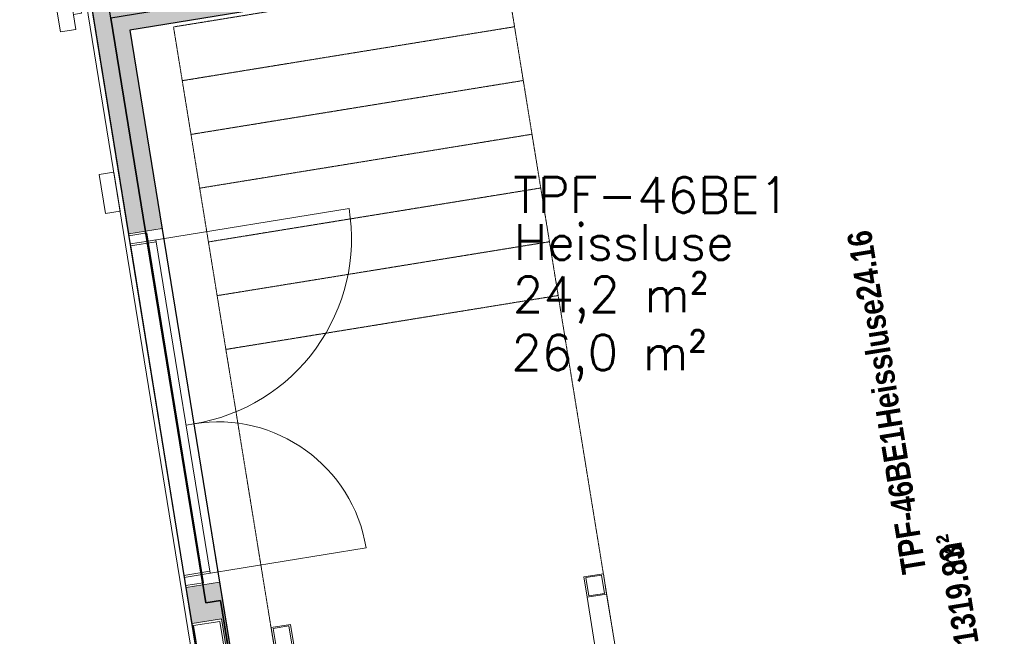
# Model space of a CAD drawing. Header units: millimetres. Extents: x 344773 to 395309, y 816588 to 874127.
# Tile 9 of 25: x 364530 to 369502, y 841397 to 844511. Entities that reach past the tile are written whole.
import ezdxf
from ezdxf.enums import TextEntityAlignment as Align

# ---------------------------------------------------------------- set-up
doc = ezdxf.new("R2010")
doc.units = ezdxf.units.MM
doc.linetypes.add('Tett stipplet', pattern=[1.2, 0.6, -0.6])
for name, color, linetype, lineweight in [('0-1', 7, 'Continuous', 5), ('A-AREA-BNDY', 1, 'Continuous', 5), ('A-AREA-IDEN', 2, 'Continuous', 5), ('A-DOOR-1', 50, 'Continuous', 5), ('A-DOOR-2', 7, 'Continuous', 5), ('A-DOOR-FRAM-1', 10, 'Continuous', 9), ('A-FLOR-1', 8, 'Continuous', 5), ('A-GENM-1', 7, 'Continuous', 5), ('A-WALL-PATT-1', 7, 'Continuous', 5), ('A862-NA', 7, 'Continuous', 5), ('A862-NR', 255, 'Continuous', 5), ('I-WALL-1', 10, 'Continuous', 9), ('I-WALL-2', 7, 'Continuous', 5), ('P-SANR-FIXT-1', 8, 'Continuous', 5), ('Q-SPCQ-1', 7, 'Continuous', 5), ('S-BEAM-2', 7, 'Continuous', 5), ('S-STRS-MBND-1', 7, 'Tett stipplet', 5)]:
    doc.layers.add(name, color=color, linetype=linetype, lineweight=lineweight)
for name, color, linetype in [('A861 soner', 7, 'Continuous'), ('A862-B-RLin', 1, 'Continuous'), ('A862-B-T', 1, 'Continuous'), ('A862-N-T', 4, 'Continuous')]:
    doc.layers.add(name, color=color, linetype=linetype)
doc.layers.add('A862-N-RLin', color=7, linetype='Continuous', plot=False)
doc.styles.add('Arial Narrow_B', font='ARIALNB.TTF', dxfattribs={"height": 122.891104})
doc.styles.add('ROMANS', font='ROMANS.SHX')

# ---------------------------------------------------------------- blocks, each defined once
blk = doc.blocks.new('Arkiv_0.975_234', base_point=(302896.2, 40813.4))
at = {"linetype": 'Continuous', "flags": 1}
for tag in ['floor_f', 'ROOM_WALLS_SURF', 'ROOM_DOORS_SURF', 'ROOM_WINDS_SURF', 'ROOM_BASELEV', 'ROOM_HEIGHT', 'ROOM_NET_AREA', 'ROOM_REDUCED_AREA', 'ROOM_CALC_AREA', 'ROOM_VOLUME']:
    blk.add_attdef(tag, text='', height=2000, dxfattribs=at).set_placement((302896.2, 39780.3), align=Align.BOTTOM_LEFT)
at = {"layer": 'A862-B-T', "linetype": 'Continuous'}
blk.add_attdef('Bruttoareal', text='', height=2000, dxfattribs=at).set_placement((302896.2, 39780.3), align=Align.BOTTOM_LEFT)
at = {"layer": 'A862-N-T', "color": 2}
blk.add_attdef('Nettoareal', text='', height=125, dxfattribs=at).set_placement((302614.3, 40514.5), align=Align.BOTTOM_LEFT)
at = {"layer": 'A862-NA', "color": 1}
blk.add_attdef('ROOM_NAME', text='', height=125, dxfattribs=at).set_placement((302614.3, 40702), align=Align.BOTTOM_LEFT)
at = {"layer": 'A862-NR'}
blk.add_attdef('ROOM_NUMBER', text='', height=125, dxfattribs=at).set_placement((302614.3, 40889.5), align=Align.BOTTOM_LEFT)
blk = doc.blocks.new('A200 - Slagdør - Tofløyet - Ulik - A244 - DI_SSO - 1790 x 2190 mm-28327925-ENBR-80052-AA1-TOF-200-0002_2D')
at = {"layer": 'A-DOOR-1'}
for p, q in [((-938.3, 5), (-938.3, 1033)), ((767.7, 5), (767.7, 843)), ((9.7, 45), (9.7, 85)), ((-938.3, 5), (-938.3, -87)), ((767.7, 5), (767.7, -87))]:
    blk.add_line(p, q, dxfattribs=at)
for centre, radius, start, end in [((-938.3, 85), 948, 360, 90), ((767.7, 85), 758, 90, 180)]:
    blk.add_arc(centre, radius, start, end, dxfattribs=at)
at = {"layer": 'A-DOOR-2'}
for p, q in [((767.7, 45), (-938.3, 45)), ((767.7, 5), (-938.3, 5))]:
    blk.add_line(p, q, dxfattribs=at)
at = {"layer": 'A-DOOR-FRAM-1'}
for p, q in [((-980.3, -87), (-980.3, 5)), ((-980.3, 5), (-938.3, 5)), ((-938.3, 5), (-980.3, 5)), ((-980.3, 5), (-980.3, -87)), ((-928.3, 45), (-938.3, 45)), ((-938.3, 5), (-938.3, 45)), ((-928.3, 45), (-938.3, 45)), ((-938.3, 45), (-938.3, 5)), ((-928.3, 45), (-928.3, -87)), ((-928.3, -87), (-928.3, 45)), ((757.7, 45), (757.7, -87)), ((767.7, 45), (757.7, 45)), ((767.7, 45), (757.7, 45)), ((757.7, 45), (757.7, -87)), ((767.7, 45), (767.7, 5)), ((767.7, 5), (767.7, 45)), ((767.7, 5), (809.7, 5)), ((809.7, 5), (767.7, 5)), ((809.7, 5), (809.7, -87)), ((809.7, -87), (809.7, 5)), ((-928.3, -87), (-980.3, -87)), ((-980.3, -87), (-928.3, -87)), ((809.7, -87), (757.7, -87)), ((757.7, -87), (809.7, -87))]:
    blk.add_line(p, q, dxfattribs=at)
blk = doc.blocks.new('A278 - Brannskap innfelt i innbyggingsskap - A278 - Brannskap innfelt i innbyggingsskap-25977142-ENBR-80052-AA1-TOF-200-0002_2D')
at = {"layer": 'P-SANR-FIXT-1'}
for p, q in [((-294, 80), (544, 80)), ((-294, 80), (-294, -55)), ((544, -55), (544, 80)), ((544, -55), (-294, -55))]:
    blk.add_line(p, q, dxfattribs=at)
blk = doc.blocks.new('Rectangular Hollow Sections_Parameter - RHS100x200x10-32603172-ENBR-80052-AA1-TOF-200-0002_2D')
at = {"layer": 'S-BEAM-2'}
for p, q in [((367477.8, 841713.2), (367379.1, 841697.2)), ((367379.1, 841697.2), (367395.7, 841594.5)), ((367389.8, 841693.6), (367468.7, 841706.5)), ((367404.8, 841601.3), (367389.8, 841693.6)), ((367468.7, 841706.5), (367483.7, 841614.1)), ((367494.4, 841610.5), (367477.8, 841713.2)), ((367395.7, 841594.5), (367494.4, 841610.5)), ((367395.7, 841594.5), (367779.9, 839228)), ((367483.7, 841614.1), (367404.8, 841601.3)), ((367871.1, 839290), (367494.4, 841610.5))]:
    blk.add_line(p, q, dxfattribs=at)
blk = doc.blocks.new('Rectangular Hollow Sections_Parameter - RHS100x200x10-32603177-ENBR-80052-AA1-TOF-200-0002_2D')
at = {"layer": 'S-BEAM-2'}
for p, q in [((365898.4, 841456.8), (365799.7, 841440.8)), ((365810.4, 841437.3), (365889.4, 841450.1)), ((365889.4, 841450.1), (365904.4, 841357.7)), ((365915.1, 841354.2), (365898.4, 841456.8)), ((365799.7, 841440.8), (365816.4, 841338.1)), ((365825.4, 841344.9), (365810.4, 841437.3)), ((365816.4, 841338.1), (365915.1, 841354.2)), ((365904.4, 841357.7), (365825.4, 841344.9)), ((366411.4, 838297.2), (365915.1, 841354.2)), ((365816.4, 841338.1), (366320.1, 838235.1))]:
    blk.add_line(p, q, dxfattribs=at)
blk = doc.blocks.new('A277 - Monitor Vegg-Vertikal-46__ P463 - MONITOR VERTIKAL 46 P463-33303661-ENBR-80052-AA1-TOF-200-0002_2D')
at = {"layer": 'Q-SPCQ-1'}
for p, q in [((-304.5, 0), (304.5, 0)), ((-304.5, 0), (-304.5, -79)), ((304.5, 0), (304.5, -79)), ((-304.5, -79), (304.5, -79)), ((-227.5, -79), (-227.5, -120)), ((227.5, -79), (227.5, -120)), ((227.5, -120), (-227.5, -120))]:
    blk.add_line(p, q, dxfattribs=at)
blk = doc.blocks.new('246 - WIFI VEGG MONTERT - 246 - WIFI VEGG MONTERT-33199144-ENBR-80052-AA1-TOF-200-0002_2D')
at = {"layer": 'A-GENM-1'}
for p, q in [((100, 0), (-100, 0)), ((-100, 0), (-100, -75)), ((100, -75), (100, 0)), ((-100, -75), (100, -75))]:
    blk.add_line(p, q, dxfattribs=at)

msp = doc.modelspace()

# ---------------------------------------------------------------- hatches: boundary and pattern name
at = {"layer": 'A-WALL-PATT-1'}
msp.add_hatch(color=256, dxfattribs=at).paths.add_polyline_path([(370338.7, 845463.8), (365062.8, 844607.4), (365086.8, 844459.3), (370362.8, 845315.8)], flags=0)
h = msp.add_hatch(color=256, dxfattribs=at)
h.paths.add_polyline_path([(365062.8, 844607.4), (364895, 844580.1), (365081.7, 843430.2), (365249.5, 843457.4), (365086.8, 844459.3)], flags=0)
h.paths.add_polyline_path([(366293.7, 837024.8), (365766.1, 840243.7), (365718.2, 840249.2), (365686.1, 840267.5), (365667.8, 840287.8), (365655.4, 840311.2), (365651.5, 840351.2), (365664.9, 840391.8), (365684.3, 840415.8), (365704.6, 840430.8), (365739, 840441.9), (365539.5, 841670.8), (365371.7, 841643.6), (365401.3, 841461), (365549.4, 841485), (365687.2, 840636.1), (365539.2, 840612.1), (366125.9, 836997.6)], flags=0)

# ---------------------------------------------------------------- linework, layer by layer
at = {"layer": 'A-AREA-BNDY', "flags": 128}
msp.add_lwpolyline([(369263.1, 834686.2), (368904, 836898.3), (368473.4, 836828.4), (368421.8, 836820), (368285.8, 836797.9), (368263.7, 836933.9), (368253, 837000.3), (368208.9, 837271.7), (366647.1, 837018.2), (366516.1, 836996.9), (366585.6, 836568.2), (366580.7, 836567.4), (366581.5, 836562.5), (366441.4, 836539.7), (366181.7, 836497.6), (365706.8, 839423.6), (364666, 845834.7), (363412.1, 853559.1)], dxfattribs=at)
msp.add_lwpolyline([(369263.1, 834686.2), (368904, 836898.3), (368473.4, 836828.4), (368421.8, 836820), (368285.8, 836797.9), (368263.7, 836933.9), (368253, 837000.3), (368208.9, 837271.7), (366647.1, 837018.2), (366516.1, 836996.9), (366585.6, 836568.2), (366580.7, 836567.4), (366581.5, 836562.5), (366441.4, 836539.7), (366181.7, 836497.6), (365706.8, 839423.6), (364666, 845834.7), (363412.1, 853559.1)], dxfattribs=at)
msp.add_lwpolyline([(367704.2, 840786.3), (370862.9, 841299), (370214.7, 845291.7), (370193.4, 845288.3), (365086.8, 844459.3), (365674.1, 840841.7), (365822.2, 840865.7), (365927.9, 840214.2), (365779.9, 840190.2), (365995.4, 838862.6), (367964.6, 839182.3)], close=True, dxfattribs=at)
at = {"layer": 'A-FLOR-1'}
for p, q in [((365249.5, 843457.4), (365539.5, 841670.8)), ((365081.7, 843430.2), (365083.4, 843419.4)), ((365091.6, 843369.2), (365361.8, 841704.6)), ((365370, 841654.4), (365371.7, 841643.6))]:
    msp.add_line(p, q, dxfattribs=at)
at = {"layer": 'A862-B-RLin', "flags": 128}
msp.add_lwpolyline([(360916.4, 857793), (363800.6, 840025.8), (363800.6, 840025.8), (365587.2, 840316), (365666.2, 840329), (365745.2, 840341.6), (365544.5, 841577.9), (365470.4, 841565.9), (364990.9, 844519.7), (364807.5, 845649.9), (364723.6, 845636.3), (364699.1, 845632.3), (364699, 845632.3), (363412.3, 853558.6, -0.41386)], format="xyb", dxfattribs=at)
msp.add_lwpolyline([(364990.9, 844519.7), (365470.4, 841565.9), (365544.5, 841577.9), (365709.1, 840563.7), (365745.2, 840341.6), (365666.2, 840328.8), (365910.1, 838848.7), (365992.6, 838862.1), (366182.9, 838893), (366202.7, 838896.2), (367900.4, 839171.8), (367920.2, 839175), (367964.6, 839182.3), (368088, 839202.2), (367847.6, 840682.9), (370907.6, 841179.6), (370948.9, 841237), (370276.7, 845377.8), (370270.8, 845383.2), (370266.9, 845376.2)], close=True, dxfattribs=at)
at = {"layer": 'A862-N-RLin', "flags": 128}
msp.add_lwpolyline([(360916.4, 857793), (363800.6, 840025.8), (365587.2, 840316.1), (364723.6, 845636.3), (364699.1, 845632.3), (364698.9, 845632.3), (363412.1, 853559.1, -0.414214)], format="xyb", dxfattribs=at)
msp.add_lwpolyline([(370862.9, 841299), (370214.7, 845291.7), (365086.8, 844459.3), (365674.1, 840841.7), (365822.2, 840865.7), (365927.9, 840214.2), (365775, 840189.4), (365992.6, 838862.1), (366182.9, 838893), (366202.7, 838896.2), (367900.4, 839171.8), (367920.2, 839175), (367964.6, 839182.3), (367704.2, 840786.3)], close=True, dxfattribs=at)
at = {"layer": 'I-WALL-1'}
for p, q in [((365086.8, 844459.3), (370214.7, 845291.7)), ((364895, 844580.1), (365081.7, 843430.2)), ((365249.5, 843457.4), (365086.8, 844459.3)), ((365081.7, 843430.2), (365249.5, 843457.4)), ((365539.5, 841670.8), (365371.7, 841643.6)), ((365371.7, 841643.6), (365401.3, 841461)), ((365674.1, 840841.7), (365539.5, 841670.8)), ((365401.3, 841461), (365549.4, 841485)), ((365549.4, 841485), (365687.2, 840636.1))]:
    msp.add_line(p, q, dxfattribs=at)
at = {"layer": 'I-WALL-2'}
msp.add_line((365539.2, 840612.1), (365401.3, 841461), dxfattribs=at)
at = {"layer": 'S-STRS-MBND-1'}
for p, q in [((365307.2, 844474.8), (366985.2, 844747.2)), ((367249.6, 843118.5), (366985.2, 844747.2)), ((365351.3, 844203.4), (367029.3, 844475.8)), ((365351.3, 844203.4), (367029.3, 844475.8)), ((365571.6, 842846.1), (365307.2, 844474.8)), ((365395.3, 843931.9), (367073.4, 844204.3)), ((365395.3, 843931.9), (367073.4, 844204.3)), ((365439.4, 843660.5), (367117.4, 843932.9)), ((365439.4, 843660.5), (367117.4, 843932.9)), ((365483.5, 843389), (367161.5, 843661.4)), ((365483.5, 843389), (367161.5, 843661.4)), ((365527.5, 843117.6), (367205.6, 843390)), ((365527.5, 843117.6), (367205.6, 843390)), ((365571.6, 842846.1), (367249.6, 843118.5)), ((365571.6, 842846.1), (367249.6, 843118.5)), ((367538.1, 841341.8), (367249.6, 843118.5)), ((365571.6, 842846.1), (365860, 841069.4))]:
    msp.add_line(p, q, dxfattribs=at)

# ---------------------------------------------------------------- block references
at = {"layer": '0-1'}
for name, p, rotation in [('A277 - Monitor Vegg-Vertikal-46__ P463 - MONITOR VERTIKAL 46 P463-33303661-ENBR-80052-AA1-TOF-200-0002_2D', (364687.1, 844750.3), 99.22061253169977), ('246 - WIFI VEGG MONTERT - 246 - WIFI VEGG MONTERT-33199144-ENBR-80052-AA1-TOF-200-0002_2D', (364947.7, 843631.3), 99.22061253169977), ('A200 - Slagdør - Tofløyet - Ulik - A244 - DI_SSO - 1790 x 2190 mm-28327925-ENBR-80052-AA1-TOF-200-0002_2D', (365324.3, 842466.3), 279.2206125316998), ('A278 - Brannskap innfelt i innbyggingsskap - A278 - Brannskap innfelt i innbyggingsskap-25977142-ENBR-80052-AA1-TOF-200-0002_2D', (365574.2, 840926.8), 99.22061253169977)]:
    msp.add_blockref(name, p, dxfattribs=dict(at, rotation=rotation))
for name in ['Rectangular Hollow Sections_Parameter - RHS100x200x10-32603172-ENBR-80052-AA1-TOF-200-0002_2D', 'Rectangular Hollow Sections_Parameter - RHS100x200x10-32603177-ENBR-80052-AA1-TOF-200-0002_2D']:
    msp.add_blockref(name, (0, 0), dxfattribs=at)
at = {"layer": 'A861 soner', "linetype": 'Continuous'}
ref = msp.add_blockref('Arkiv_0.975_234', (367306.7, 843355.6), dxfattribs=at)
ref.add_attrib('ROOM_NAME', 'Heissluse', dxfattribs={"layer": 'A862-NA', "color": 1, "height": 180, "style": 'ROMANS'}).set_placement((367024.9, 843244.1), align=Align.BOTTOM_LEFT)
ref.add_attrib('ROOM_NUMBER', 'TPF-46BE1', dxfattribs={"layer": 'A862-NR', "height": 180, "style": 'ROMANS'}).set_placement((367022.6, 843481.5), align=Align.BOTTOM_LEFT)
ref.add_attrib('Nettoareal', '24,2 m²', dxfattribs={"layer": 'A862-N-T', "height": 180, "style": 'ROMANS'}).set_placement((367020.9, 842980.1), align=Align.BOTTOM_LEFT)
ref.add_attrib('Bruttoareal', '26,0 m²', dxfattribs={"layer": 'A862-B-T', "linetype": 'Continuous', "height": 180, "style": 'ROMANS'}).set_placement((367012.8, 842686.5), align=Align.BOTTOM_LEFT)

# ---------------------------------------------------------------- texts
at = {"layer": 'A-AREA-IDEN', "char_height": 122.891, "attachment_point": 1, "rotation": 99.2206, "line_spacing_factor": 0.968724, "style": 'Arial Narrow_B'}
for s, insert, width in [(' TPF-46BE1Heissluse24.16 m²', (368987.6, 841704.8), 934.5), (' TPF-45BE2Vareheis:+BR003=621.PO1319.83 m²', (369645.9, 838920.3), 1567.5)]:
    msp.add_mtext(s, dxfattribs=dict(at, insert=insert, width=width))

doc.saveas('drawing.dxf')
